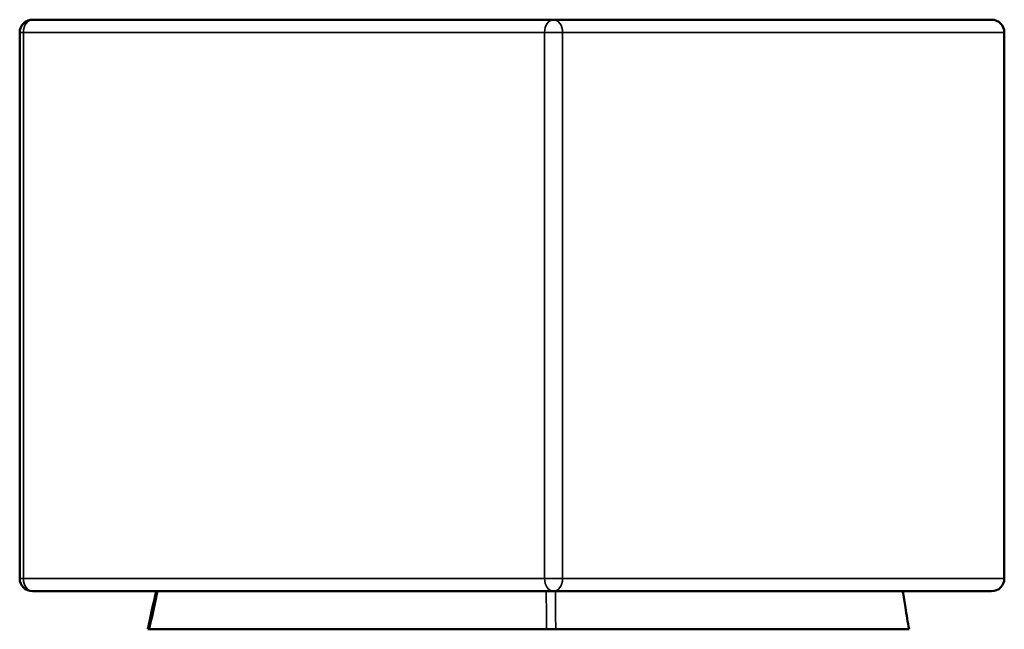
# Model space of a CAD drawing. Header units: millimetres. Extents: x 882 to 5244, y 1527 to 3362.
# Tile 9 of 9: x 4469 to 5244, y 1527 to 2007. Entities that reach past the tile are written whole.
import ezdxf

# ---------------------------------------------------------------- set-up
doc = ezdxf.new("R2010")
doc.units = ezdxf.units.MM
doc.layers.add('Visibile (ISO)', color=7, linetype='Continuous', lineweight=50)
doc.layers.add('Visibile sottile (ISO)', color=7, linetype='Continuous', lineweight=35)

msp = doc.modelspace()

# ---------------------------------------------------------------- linework, layer by layer
at = {"layer": 'Visibile (ISO)'}
for p, q in [((4889.02, 2007.02), (4478.87, 2007.02)), ((4889.02, 2007.02), (5233.82, 2007.02)), ((4468.87, 1997.02), (4468.87, 1567.02)), ((5243.82, 1997.02), (5243.82, 1842.02)), ((5243.82, 1800.02), (5243.82, 1567.02)), ((4478.87, 1557.02), (4889.02, 1557.02)), ((5233.82, 1557.02), (4889.02, 1557.02)), ((4569.61, 1527.02), (4571.06, 1527.02)), ((4571.06, 1527.02), (4883.56, 1527.02)), ((4883.56, 1527.02), (4890.77, 1527.02)), ((5168.82, 1527.02), (4890.77, 1527.02))]:
    msp.add_line(p, q, dxfattribs=at)
for centre, start, end in [((4478.87, 1997.02), 90, 180), ((5233.82, 1997.02), 0, 90), ((4478.87, 1567.02), 180, 270), ((5233.82, 1567.02), 270, 0)]:
    msp.add_arc(centre, 10, start, end, dxfattribs=at)
for points, knots in [([(5243.82, 1800.02), (5243.82, 1800.02), (5243.82, 1800.15), (5243.81, 1800.68), (5243.8, 1801.09), (5243.78, 1802.16), (5243.77, 1802.83), (5243.75, 1804.38), (5243.74, 1805.26), (5243.72, 1807.13), (5243.71, 1808.18), (5243.68, 1810.47), (5243.67, 1811.71), (5243.66, 1814.29), (5243.65, 1815.64), (5243.64, 1818.35), (5243.64, 1819.71), (5243.64, 1822.33), (5243.64, 1823.69), (5243.65, 1826.4), (5243.66, 1827.75), (5243.67, 1830.33), (5243.68, 1831.57), (5243.71, 1833.86), (5243.72, 1834.91), (5243.74, 1836.78), (5243.75, 1837.66), (5243.77, 1839.21), (5243.78, 1839.88), (5243.8, 1840.95), (5243.81, 1841.36), (5243.82, 1841.89), (5243.82, 1842.02), (5243.82, 1842.02)], [3.156398, 3.156398, 3.156398, 3.156398, 3.551171, 3.551171, 3.945944, 3.945944, 4.340717, 4.340717, 4.73549, 4.73549, 5.129816, 5.129816, 5.524142, 5.524142, 5.918469, 5.918469, 6.312795, 6.312795, 6.707122, 6.707122, 7.101448, 7.101448, 7.495774, 7.495774, 7.890101, 7.890101, 8.284874, 8.284874, 8.679647, 8.679647, 9.07442, 9.07442, 9.469193, 9.469193, 9.469193, 9.469193]), ([(5163.82, 1557.02), (5164.53, 1552.75), (5165.24, 1548.47), (5166.91, 1538.47), (5167.86, 1532.75), (5168.82, 1527.02)], [8.700524, 8.700524, 8.700524, 8.700524, 10, 10, 11.741904, 11.741904, 11.741904, 11.741904])]:
    msp.add_open_spline(points, degree=3, knots=knots, dxfattribs=at)
msp.add_open_spline([(4569.61, 1527.02), (4571.82, 1537.02), (4574.03, 1547.02), (4576.25, 1557.02)], degree=3, dxfattribs=at)
at = {"layer": 'Visibile sottile (ISO)'}
for p, q in [((4471.8, 1997.02), (4468.87, 1997.02)), ((4471.8, 1567.02), (4471.8, 1997.02)), ((4471.8, 1997.02), (4881.95, 1997.02)), ((4896.15, 1997.02), (4881.95, 1997.02)), ((4881.95, 1997.02), (4881.95, 1567.02)), ((4896.15, 1567.02), (4896.15, 1997.02)), ((5243.82, 1997.02), (4896.15, 1997.02)), ((4468.87, 1567.02), (4471.8, 1567.02)), ((4881.95, 1567.02), (4471.8, 1567.02)), ((4881.95, 1567.02), (4896.15, 1567.02)), ((4896.15, 1567.02), (5243.82, 1567.02))]:
    msp.add_line(p, q, dxfattribs=at)
for centre, major_axis, ratio, start_param, end_param in [((4478.87, 1997.02), (0, 10), 0.707107, 0, 1.570796), ((4889.02, 1997.02), (0, 10), 0.707107, 0, 1.570796), ((4889.02, 1997.02), (0, 10), 0.712969, 4.712389, 6.283185), ((4478.87, 1567.02), (0, -10), 0.707107, 4.712389, 6.283185), ((4889.02, 1567.02), (0, -10), 0.707107, 4.712389, 6.283185), ((4889.02, 1567.02), (0, -10), 0.712969, 0, 1.570796)]:
    msp.add_ellipse(centre, major_axis=major_axis, ratio=ratio, start_param=start_param, end_param=end_param, dxfattribs=at)
for points in [[(4571.06, 1527.02), (4573.27, 1537.02), (4575.49, 1547.02), (4577.7, 1557.02)], [(4883.56, 1527.02), (4883.46, 1537.02), (4883.36, 1547.02), (4883.26, 1557.02)], [(4890.77, 1527.02), (4890.68, 1537.02), (4890.58, 1547.02), (4890.49, 1557.02)]]:
    msp.add_open_spline(points, degree=3, dxfattribs=at)

doc.saveas('drawing.dxf')
